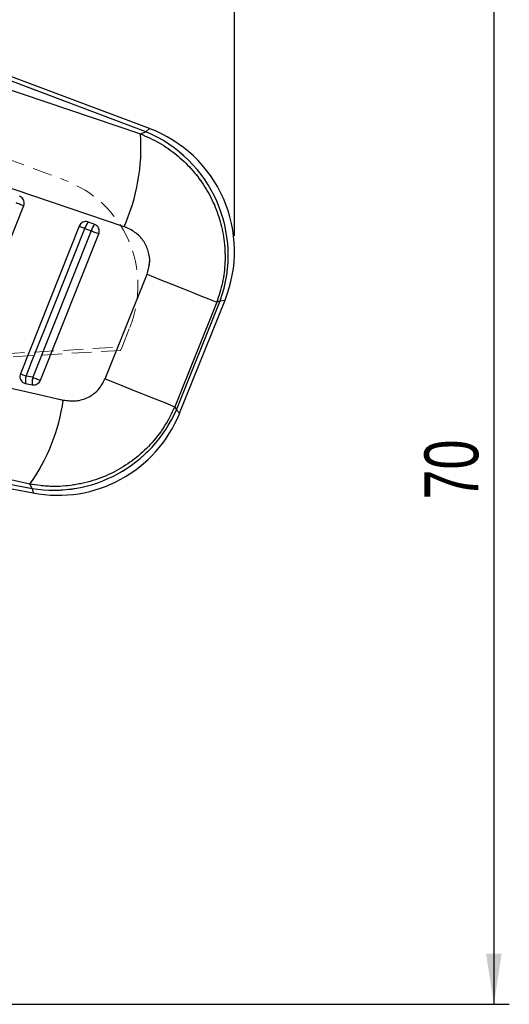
# Model space of a CAD drawing. Header units: millimetres. Extents: x 34 to 369, y 24 to 290.
# Tile 11 of 30: x 265 to 297, y 186 to 250. Entities that reach past the tile are written whole.
import ezdxf

# ---------------------------------------------------------------- set-up
doc = ezdxf.new("R2010")
doc.units = ezdxf.units.MM
doc.linetypes.add('HIDDEN', pattern=[1.905, 1.27, -0.635])
doc.layers.add('FORMATO', color=179, linetype='Continuous')
doc.styles.add('SLDTEXTSTYLE0', font='TXT', dxfattribs={"width": 0.75})
doc.dimstyles.new('SLDDIMSTYLE0', dxfattribs={"dimtxt": 3.5, "dimasz": 3.302, "dimexe": 0, "dimexo": 0.0625, "dimgap": 0.875, "dimtad": 1, "dimdec": 0, "dimlfac": 0.833333, "dimrnd": 1e-09, "dimzin": 12, "dimdsep": 46, "dimtxsty": 'SLDTEXTSTYLE0', "dimsah": 1, "dimcen": 0.09, "dimadec": 0, "dimazin": 3, "dimtfac": 1, "dimtdec": 0, "dimtofl": 0, "dimtmove": 0, "dimatfit": 3, "dimfxl": 0, "dimfrac": 2, "dimtolj": 1, "dimtzin": 12, "dimarcsym": 0})

# ---------------------------------------------------------------- blocks, each defined once
blk = doc.blocks.new('_D')
at = {"layer": 'FORMATO'}
for p, q in [((48.527, 254.887), (48.527, 286.555)), ((278.922, 236.193), (278.922, 286.555)), ((278.922, 285.555), (48.527, 285.555))]:
    blk.add_line(p, q, dxfattribs=at)
for points in [[(48.527, 285.555), (51.829, 285.047), (51.829, 286.063)], [(278.922, 285.555), (275.62, 286.063), (275.62, 285.047)]]:
    blk.add_solid(points, dxfattribs=at)
at = {"layer": 'FORMATO', "insert": (148.774, 290.067), "char_height": 3.5, "attachment_point": 1, "style": 'SLDTEXTSTYLE0'}
blk.add_mtext('192', dxfattribs=at)
blk = doc.blocks.new('_D_6')
at = {"layer": 'FORMATO'}
for p, q in [((154.269, 269.927), (296.766, 269.927)), ((295.766, 269.927), (295.766, 186.231)), ((178.047, 186.231), (296.766, 186.231))]:
    blk.add_line(p, q, dxfattribs=at)
for points in [[(295.766, 269.927), (295.258, 266.625), (296.274, 266.625)], [(295.766, 186.231), (296.274, 189.533), (295.258, 189.533)]]:
    blk.add_solid(points, dxfattribs=at)
at = {"layer": 'FORMATO', "insert": (291.254, 219.047), "char_height": 3.5, "attachment_point": 1, "rotation": 90, "style": 'SLDTEXTSTYLE0'}
blk.add_mtext('70', dxfattribs=at)

msp = doc.modelspace()

# ---------------------------------------------------------------- linework, layer by layer
at = {"color": 7, "linetype": 'Continuous', "lineweight": 25}
for p, q in [((273.3944, 243.1738), (261.106, 247.791)), ((273.155, 242.9672), (261.0084, 247.5312)), ((260.9231, 246.8481), (272.821, 242.8201)), ((272.821, 242.8201), (273.155, 242.9672)), ((271.7522, 236.7902), (259.8554, 240.8193)), ((269.8436, 236.9383), (269.4327, 237.0927)), ((268.8364, 236.8231), (265.0148, 227.2282)), ((269.6154, 236.5222), (265.8217, 226.9974)), ((266.3141, 226.8012), (270.1078, 236.326)), ((269.2046, 236.6765), (269.6154, 236.5222)), ((270.5183, 226.9033), (273.2442, 233.6985)), ((277.7693, 231.8807), (275.0417, 225.0861)), ((275.1485, 224.8905), (277.9939, 231.9796)), ((275.3606, 224.6739), (278.3079, 232.0167)), ((277.9939, 231.9796), (277.7693, 231.8807)), ((265.8217, 226.9974), (265.3829, 227.0816)), ((265.3534, 226.5949), (265.7922, 226.5107)), ((275.0417, 225.0861), (275.1485, 224.8905)), ((265.6248, 220.0436), (252.3894, 223.0364)), ((252.2609, 222.367), (265.7729, 219.7724)), ((252.2086, 222.0944), (265.8404, 219.4768)), ((265.7729, 219.7724), (265.6248, 220.0436))]:
    msp.add_line(p, q, dxfattribs=at)
at = {"color": 7, "linetype": 'HIDDEN', "lineweight": 18}
for p, q in [((273.155, 242.9672), (261.0084, 247.5312)), ((260.9231, 246.8481), (272.821, 242.8201)), ((272.821, 242.8201), (273.155, 242.9672)), ((273.155, 242.9672), (273.3944, 243.1738)), ((260.4876, 242.5846), (267.9079, 239.8066)), ((271.7522, 236.7902), (259.8554, 240.8193)), ((269.6154, 236.5222), (265.8217, 226.9974)), ((269.2046, 236.6765), (269.6154, 236.5222)), ((270.5183, 226.9033), (273.2442, 233.6985)), ((277.7693, 231.8807), (275.0417, 225.0861)), ((275.1485, 224.8905), (277.9939, 231.9796)), ((277.9939, 231.9796), (277.7693, 231.8807)), ((278.3079, 232.0167), (277.9939, 231.9796)), ((271.6181, 228.9728), (272.1261, 230.2365)), ((271.527, 228.7463), (206.6605, 224.9158)), ((206.9724, 225.1752), (271.6181, 228.9728)), ((271.527, 228.7463), (271.6181, 228.9728)), ((265.8217, 226.9974), (265.3829, 227.0816)), ((275.0417, 225.0861), (275.1485, 224.8905)), ((275.1485, 224.8905), (275.3606, 224.6739)), ((265.6248, 220.0436), (252.3894, 223.0364)), ((252.2609, 222.367), (265.7729, 219.7724)), ((265.7729, 219.7724), (265.6248, 220.0436)), ((265.8404, 219.4768), (265.7729, 219.7724))]:
    msp.add_line(p, q, dxfattribs=at)
at = {"color": 8, "linetype": 'Continuous', "lineweight": 25}
for p, q in [((273.3944, 243.1738), (273.155, 242.9672)), ((277.9939, 231.9796), (278.3079, 232.0167)), ((275.3606, 224.6739), (275.1485, 224.8905)), ((265.7729, 219.7724), (265.8404, 219.4768))]:
    msp.add_line(p, q, dxfattribs=at)
at = {"color": 7, "linetype": 'Continuous', "lineweight": 25, "flags": 128}
for points in [[(261.1088, 227.8007), (261.4693, 228.706), (262.9115, 232.3269), (265.2338, 238.1574)], [(264.7414, 238.3535), (264.8152, 238.3241), (264.8893, 238.2946), (264.9617, 238.2657), (265.0304, 238.2384), (265.0935, 238.2132), (265.1494, 238.191), (265.1966, 238.1722), (265.2338, 238.1574)], [(265.3829, 227.0816), (265.7434, 227.9869), (267.1857, 231.6078), (269.2046, 236.6765)], [(268.8364, 236.8231), (268.8478, 236.8186), (268.871, 236.8093), (268.9055, 236.7956), (268.9502, 236.7778), (269.0041, 236.7564), (269.0655, 236.7319), (269.133, 236.7051), (269.2046, 236.6765)], [(269.6154, 236.5222), (269.6893, 236.4927), (269.7634, 236.4632), (269.8358, 236.4344), (269.9044, 236.407), (269.9676, 236.3819), (270.0235, 236.3596), (270.0707, 236.3408), (270.1078, 236.326)], [(273.2442, 233.6985), (274.0701, 233.3669), (274.8532, 233.0524), (275.5758, 232.7622), (276.2212, 232.503), (276.7747, 232.2806), (277.2236, 232.1002), (277.5577, 231.9658), (277.7693, 231.8807)], [(254.563, 228.5114), (266.2442, 225.8688), (267.7985, 225.517)], [(265.0148, 227.2282), (265.0262, 227.2236), (265.0494, 227.2144), (265.0839, 227.2007), (265.1286, 227.1829), (265.1824, 227.1615), (265.2438, 227.137), (265.3113, 227.1101), (265.3829, 227.0816)], [(265.8217, 226.9974), (265.8955, 226.968), (265.9696, 226.9384), (266.042, 226.9096), (266.1107, 226.8823), (266.1738, 226.8571), (266.2298, 226.8348), (266.277, 226.816), (266.3141, 226.8012)], [(270.5183, 226.9033), (271.3439, 226.5718), (272.1268, 226.2574), (272.8491, 225.9673), (273.4942, 225.7082), (274.0475, 225.4859), (274.4962, 225.3055), (274.8302, 225.1713), (275.0417, 225.0861)]]:
    msp.add_lwpolyline(points, dxfattribs=at)
at = {"color": 7, "linetype": 'HIDDEN', "lineweight": 18, "flags": 128}
for points in [[(264.7414, 238.3535), (264.8152, 238.3241), (264.8893, 238.2946), (264.9617, 238.2657), (265.0304, 238.2384), (265.0935, 238.2132), (265.1494, 238.191), (265.1966, 238.1722), (265.2338, 238.1574)], [(265.3829, 227.0816), (265.7434, 227.9869), (267.1857, 231.6078), (269.2046, 236.6765)], [(268.8364, 236.8231), (268.8478, 236.8186), (268.871, 236.8093), (268.9055, 236.7956), (268.9502, 236.7778), (269.0041, 236.7564), (269.0655, 236.7319), (269.133, 236.7051), (269.2046, 236.6765)], [(269.6154, 236.5222), (269.6893, 236.4927), (269.7634, 236.4632), (269.8358, 236.4344), (269.9044, 236.407), (269.9676, 236.3819), (270.0235, 236.3596), (270.0707, 236.3408), (270.1078, 236.326)], [(273.2442, 233.6985), (274.0701, 233.3669), (274.8532, 233.0524), (275.5758, 232.7622), (276.2212, 232.503), (276.7747, 232.2806), (277.2236, 232.1002), (277.5577, 231.9658), (277.7693, 231.8807)], [(254.563, 228.5114), (266.2442, 225.8688), (267.7985, 225.517)], [(265.0148, 227.2282), (265.0262, 227.2236), (265.0494, 227.2144), (265.0839, 227.2007), (265.1286, 227.1829), (265.1824, 227.1615), (265.2438, 227.137), (265.3113, 227.1101), (265.3829, 227.0816)], [(265.8217, 226.9974), (265.8955, 226.968), (265.9696, 226.9384), (266.042, 226.9096), (266.1107, 226.8823), (266.1738, 226.8571), (266.2298, 226.8348), (266.277, 226.816), (266.3141, 226.8012)], [(270.5183, 226.9033), (271.3439, 226.5718), (272.1268, 226.2574), (272.8491, 225.9673), (273.4942, 225.7082), (274.0475, 225.4859), (274.4962, 225.3055), (274.8302, 225.1713), (275.0417, 225.0861)]]:
    msp.add_lwpolyline(points, dxfattribs=at)
at = {"color": 7, "linetype": 'Continuous', "lineweight": 25}
for centre, radius, start, end in [((260.0536, 241.9735), 12.7954, 336.103694, 3.79389), ((269.8076, 234.9337), 8.703, 340.157611, 67.379247), ((270.3955, 235.1926), 8.526, 338.089022, 69.447422), ((270.2898, 236.3522), 1.1327, 139.1755, 163.362407), ((270.7007, 236.1978), 1.1327, 139.175574, 163.362369), ((266.5974, 226.7637), 1.2554, 165.330941, 187.726606), ((267.0362, 226.6794), 1.2554, 165.330918, 187.726481), ((255.5172, 227.2262), 12.3998, 324.601957, 352.076914), ((267.1762, 228.3481), 8.6898, 260.706615, 336.553546), ((267.4482, 227.8498), 8.526, 259.087213, 338.177441)]:
    msp.add_arc(centre, radius, start, end, dxfattribs=at)
at = {"color": 7, "linetype": 'HIDDEN', "lineweight": 18}
for centre, radius, start, end in [((260.0536, 241.9735), 12.7954, 336.103694, 3.79389), ((269.8076, 234.9337), 8.703, 340.157611, 67.379247), ((265.3456, 232.9625), 7.308, 338.098672, 69.475154), ((270.2898, 236.3522), 1.1327, 139.1755, 163.362407), ((270.7007, 236.1978), 1.1327, 139.175574, 163.362369), ((266.5974, 226.7637), 1.2554, 165.330941, 187.726606), ((267.0362, 226.6794), 1.2554, 165.330918, 187.726481), ((255.5172, 227.2262), 12.3998, 324.601957, 352.076914), ((267.1762, 228.3481), 8.6898, 260.706615, 336.553546)]:
    msp.add_arc(centre, radius, start, end, dxfattribs=at)
at = {"color": 7, "linetype": 'Continuous', "lineweight": 25}
for points, knots in [([(272.821, 242.8201), (273.2331, 242.6375), (274.0573, 242.2722), (275.162, 241.4954), (276.1316, 240.5741), (276.9419, 239.524), (277.5771, 238.3651), (278.0322, 237.119), (278.2872, 235.8082), (278.3328, 234.4705), (278.1782, 233.1422), (277.9056, 232.3012), (277.7693, 231.8807)], [0, 0, 0, 0, 0.1014339, 0.2028651, 0.3022119, 0.4015561, 0.5000796, 0.5986013, 0.6992984, 0.7999953, 0.8999969, 1, 1, 1, 1]), ([(265.2338, 238.1574), (265.2486, 238.2085), (265.2783, 238.3107), (265.2564, 238.4714), (265.1866, 238.6139), (265.0844, 238.7168), (265.0033, 238.7541), (264.9695, 238.7697)], [0, 0, 0, 0, 0.2120934, 0.4241903, 0.6362871, 0.8483839, 1, 1, 1, 1]), ([(269.4327, 237.0927), (269.3911, 237.1045), (269.2993, 237.1305), (269.1488, 237.1139), (269.0047, 237.0471), (268.8956, 236.9443), (268.8544, 236.8599), (268.8364, 236.8231)], [0, 0, 0, 0, 0.1802062, 0.3975196, 0.6148333, 0.832147, 1, 1, 1, 1]), ([(270.1078, 236.326), (270.1221, 236.3743), (270.1515, 236.4737), (270.1328, 236.632), (270.0655, 236.7757), (269.9632, 236.8825), (269.8798, 236.9214), (269.8436, 236.9383)], [0, 0, 0, 0, 0.2010784, 0.4131642, 0.6252496, 0.837335, 1, 1, 1, 1]), ([(273.2442, 233.6985), (273.3172, 233.945), (273.4633, 234.4381), (273.3604, 235.2126), (273.0244, 235.9021), (272.4776, 236.4719), (271.9975, 236.6826), (271.7522, 236.7902)], [0, 0, 0, 0, 0.197326, 0.3948326, 0.589882, 0.7904984, 1, 1, 1, 1]), ([(265.0148, 227.2282), (265.0003, 227.1788), (264.9708, 227.0785), (264.9907, 226.9195), (265.0587, 226.7755), (265.171, 226.6633), (265.2781, 226.6114), (265.3411, 226.5976), (265.3534, 226.5949)], [0, 0, 0, 0, 0.1855065, 0.3774775, 0.5694482, 0.7614185, 0.9533889, 1, 1, 1, 1]), ([(265.7922, 226.5107), (265.7983, 226.5096), (265.8554, 226.4994), (265.9682, 226.5022), (266.1167, 226.5589), (266.242, 226.6605), (266.2902, 226.7545), (266.3141, 226.8012)], [0, 0, 0, 0, 0.0290844, 0.272689, 0.5162943, 0.7599003, 1, 1, 1, 1]), ([(267.7985, 225.517), (268.0764, 225.481), (268.6326, 225.4088), (269.4382, 225.6631), (270.1266, 226.1613), (270.3856, 226.652), (270.5183, 226.9033)], [0, 0, 0, 0, 0.2534144, 0.5073706, 0.7476449, 1, 1, 1, 1]), ([(275.0417, 225.0861), (274.8279, 224.6445), (274.4002, 223.7613), (273.4958, 222.6167), (272.4397, 221.6512), (271.2397, 220.8725), (269.9055, 220.3003), (268.4877, 219.9615), (267.0419, 219.854), (266.0972, 219.9804), (265.6248, 220.0436)], [0, 0, 0, 0, 0.1277827, 0.2555638, 0.3773006, 0.4990385, 0.6258611, 0.7526873, 0.8763418, 1, 1, 1, 1])]:
    msp.add_open_spline(points, degree=3, knots=knots, dxfattribs=at)
at = {"color": 7, "linetype": 'HIDDEN', "lineweight": 18}
for points, knots in [([(272.821, 242.8201), (273.2331, 242.6375), (274.0573, 242.2722), (275.162, 241.4954), (276.1316, 240.5741), (276.9419, 239.524), (277.5771, 238.3651), (278.0322, 237.119), (278.2872, 235.8082), (278.3328, 234.4705), (278.1782, 233.1422), (277.9056, 232.3012), (277.7693, 231.8807)], [0, 0, 0, 0, 0.1014339, 0.2028651, 0.3022119, 0.4015561, 0.5000796, 0.5986013, 0.6992984, 0.7999953, 0.8999969, 1, 1, 1, 1]), ([(273.2442, 233.6985), (273.3172, 233.945), (273.4633, 234.4381), (273.3604, 235.2126), (273.0244, 235.9021), (272.4776, 236.4719), (271.9975, 236.6826), (271.7522, 236.7902)], [0, 0, 0, 0, 0.197326, 0.3948326, 0.589882, 0.7904984, 1, 1, 1, 1]), ([(267.7985, 225.517), (268.0764, 225.481), (268.6326, 225.4088), (269.4382, 225.6631), (270.1266, 226.1613), (270.3856, 226.652), (270.5183, 226.9033)], [0, 0, 0, 0, 0.2534144, 0.5073706, 0.7476449, 1, 1, 1, 1]), ([(275.0417, 225.0861), (274.8279, 224.6445), (274.4002, 223.7613), (273.4958, 222.6167), (272.4397, 221.6512), (271.2397, 220.8725), (269.9055, 220.3003), (268.4877, 219.9615), (267.0419, 219.854), (266.0972, 219.9804), (265.6248, 220.0436)], [0, 0, 0, 0, 0.1277827, 0.2555638, 0.3773006, 0.4990385, 0.6258611, 0.7526873, 0.8763418, 1, 1, 1, 1])]:
    msp.add_open_spline(points, degree=3, knots=knots, dxfattribs=at)

# ---------------------------------------------------------------- dimensions: what is measured, and where the dimension line sits
at = {"layer": 'FORMATO'}
dim = msp.add_linear_dim(base=(48.5267, 285.5553), p1=(278.9215, 235.1926), p2=(48.5267, 253.8871), dimstyle='SLDDIMSTYLE0', dxfattribs=at)
dim.commit()
dim.dimension.update_dxf_attribs({"geometry": '_D', "text_midpoint": (152.6529, 285.5553), "dimtype": 160})
dim = msp.add_linear_dim(base=(295.7659, 186.2314), p1=(153.2691, 269.9268), p2=(177.047, 186.2314), angle=90, dimstyle='SLDDIMSTYLE0', dxfattribs=at)
dim.commit()
dim.dimension.update_dxf_attribs({"geometry": '_D_6', "text_midpoint": (295.7659, 221.6328), "dimtype": 160})

doc.saveas('drawing.dxf')
